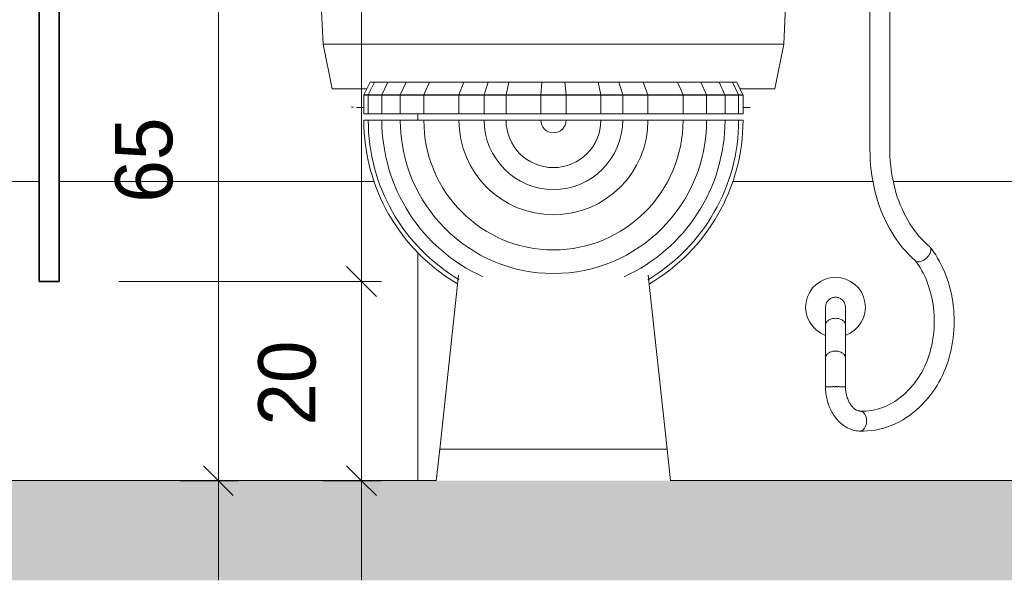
# Model space of a CAD drawing. Header units: metres. Extents: x -7.1 to 31.6, y -21.1 to 8.5.
# Tile 35 of 44: x 18.368 to 19.357, y -0.1 to 0.463. Entities that reach past the tile are written whole.
import ezdxf

# ---------------------------------------------------------------- set-up
doc = ezdxf.new("R2010")
doc.units = ezdxf.units.M
for name, color, linetype, lineweight in [('A-ANNO-DIMS', 211, 'Continuous', 9), ('A-ANNO-DIMS-20', 211, 'Continuous', 9), ('A-DETL-GENF', 92, 'Continuous', 18), ('A-WALL', 113, 'Continuous', 18), ('A-WALL-PATT', 111, 'Continuous', 35), ('P-SANR-FIXT', 6, 'Continuous', 18)]:
    doc.layers.add(name, color=color, linetype=linetype, lineweight=lineweight)
doc.styles.add('Century Gothic_5', font='GOTHIC.TTF', dxfattribs={"height": 0.057484})
doc.dimstyles.new('_Cotas_detalhamento_3_mm_1', dxfattribs={"dimscale": 0.3048, "dimtxt": 0.06, "dimasz": 0.098425, "dimexe": 0.065617, "dimexo": 0.19685, "dimgap": 0.098425, "dimtad": 1, "dimdec": 0, "dimlfac": 100, "dimzin": 0, "dimdsep": 46, "dimtxsty": 'Century Gothic_5', "dimblk1": 'OBLIQUE', "dimblk2": 'OBLIQUE', "dimsah": 1, "dimcen": 0.09, "dimdle": 0.328084, "dimazin": 0, "dimtfac": 1, "dimtdec": 4, "dimtix": 1, "dimtmove": 0, "dimatfit": 3, "dimfxl": 1, "dimtvp": 1, "dimtolj": 1, "dimtzin": 0, "dimarcsym": 2})

# ---------------------------------------------------------------- blocks, each defined once
blk = doc.blocks.new('ADA Shower Head with adjustable bar 2 - ADA Shower Head with adjustable bar 2-V12-Vista E_')
at = {"layer": 'P-SANR-FIXT'}
for p, q in [((-2.92269, 0.5075), (-2.92269, 0.3325)), ((-2.90269, 0.3325), (-2.90269, 0.5075)), ((-2.96727, 0.15611), (-2.96727, 0.12326)), ((-2.94727, 0.12326), (-2.94727, 0.15697)), ((-2.96727, 0.09441), (-2.96706, 0.09441)), ((-2.96665, 0.09441), (-2.96618, 0.09441)), ((-2.96546, 0.09441), (-2.96471, 0.09441)), ((-2.96322, 0.09441), (-2.9623, 0.09441)), ((-2.96211, 0.09441), (-2.96011, 0.09441)), ((-2.95897, 0.09441), (-2.95753, 0.09441)), ((-2.95624, 0.09441), (-2.95493, 0.09441)), ((-2.95374, 0.09441), (-2.95248, 0.09441)), ((-2.95147, 0.09441), (-2.95058, 0.09441)), ((-2.94958, 0.09441), (-2.94889, 0.09441)), ((-2.94808, 0.09441), (-2.94776, 0.09441)), ((-2.94757, 0.09441), (-2.94729, 0.09441))]:
    blk.add_line(p, q, dxfattribs=at)
at = {"layer": 'P-SANR-FIXT', "flags": 128}
for points in [[(-2.92269, 0.3325), (-2.92261, 0.32725), (-2.92237, 0.32201), (-2.92198, 0.31679), (-2.92144, 0.31159), (-2.92074, 0.30642), (-2.91989, 0.30129), (-2.91888, 0.29621), (-2.91773, 0.29117), (-2.91642, 0.28621), (-2.91497, 0.2813), (-2.91336, 0.27648), (-2.91162, 0.27174), (-2.90973, 0.26709), (-2.9077, 0.26253), (-2.90554, 0.25808), (-2.90323, 0.25375), (-2.9008, 0.24953), (-2.89824, 0.24543), (-2.89555, 0.24147), (-2.89273, 0.23764), (-2.8898, 0.23396), (-2.88675, 0.23042), (-2.88359, 0.22705), (-2.88032, 0.22383), (-2.87694, 0.22079), (-2.87652, 0.22042)], [(-2.86247, 0.23474), (-2.86524, 0.23713), (-2.86794, 0.23968), (-2.87058, 0.24238), (-2.87314, 0.24523), (-2.87563, 0.24823), (-2.87803, 0.25137), (-2.88035, 0.25465), (-2.88258, 0.25807), (-2.8847, 0.2616), (-2.88673, 0.26527), (-2.88865, 0.26904), (-2.89046, 0.27293), (-2.89216, 0.27691), (-2.89374, 0.281), (-2.8952, 0.28517), (-2.89653, 0.28943), (-2.89775, 0.29376), (-2.89883, 0.29815), (-2.89978, 0.30261), (-2.9006, 0.30712), (-2.90129, 0.31167), (-2.90184, 0.31626), (-2.90225, 0.32087), (-2.90253, 0.32551), (-2.90267, 0.33016), (-2.90269, 0.3325)], [(-2.86155, 0.08642), (-2.85935, 0.08937), (-2.85725, 0.09242), (-2.85525, 0.09558), (-2.85335, 0.09883), (-2.85156, 0.10217), (-2.84986, 0.10559), (-2.84828, 0.1091), (-2.84681, 0.11268), (-2.84544, 0.11633), (-2.84419, 0.12004), (-2.84305, 0.12381), (-2.84203, 0.12763), (-2.84112, 0.1315), (-2.84032, 0.13541), (-2.83965, 0.13935), (-2.83909, 0.14333), (-2.83866, 0.14733), (-2.83834, 0.15134), (-2.83814, 0.15537), (-2.83806, 0.15941), (-2.8381, 0.16345), (-2.83826, 0.16748), (-2.83854, 0.1715), (-2.83894, 0.17551), (-2.83946, 0.17949), (-2.8401, 0.18345), (-2.84086, 0.18737), (-2.84173, 0.19125), (-2.84272, 0.19509), (-2.84382, 0.19887), (-2.84504, 0.2026), (-2.84637, 0.20627), (-2.84781, 0.20987), (-2.84936, 0.2134), (-2.85101, 0.21685), (-2.85278, 0.22022), (-2.85464, 0.2235), (-2.85661, 0.22668), (-2.85868, 0.22977), (-2.86085, 0.23275), (-2.86205, 0.23431)], [(-2.87692, 0.22085), (-2.8752, 0.21849), (-2.87354, 0.21603), (-2.87195, 0.21347), (-2.87043, 0.21081), (-2.86898, 0.20807), (-2.86762, 0.20524), (-2.86633, 0.20233), (-2.86513, 0.19935), (-2.86402, 0.1963), (-2.863, 0.19318), (-2.86206, 0.19001), (-2.86122, 0.18678), (-2.86048, 0.1835), (-2.85983, 0.18018), (-2.85929, 0.17683), (-2.85884, 0.17345), (-2.85849, 0.17004), (-2.85824, 0.16661), (-2.8581, 0.16317), (-2.85806, 0.15973), (-2.85812, 0.15629), (-2.85828, 0.15285), (-2.85855, 0.14943), (-2.85891, 0.14603), (-2.85938, 0.14265), (-2.85994, 0.1393), (-2.86061, 0.13599), (-2.86137, 0.13272), (-2.86222, 0.1295), (-2.86317, 0.12633), (-2.86421, 0.12323), (-2.86534, 0.12019), (-2.86656, 0.11722), (-2.86786, 0.11433), (-2.86924, 0.11151), (-2.8707, 0.10879), (-2.87223, 0.10615), (-2.87383, 0.10361), (-2.8755, 0.10116), (-2.87724, 0.09882), (-2.87736, 0.09867)], [(-2.96727, 0.1742), (-2.96727, 0.17406), (-2.96727, 0.17385), (-2.96727, 0.17358), (-2.96727, 0.17323), (-2.96727, 0.17281), (-2.96727, 0.17232), (-2.96727, 0.17177), (-2.96727, 0.17114), (-2.96727, 0.17045), (-2.96727, 0.16969), (-2.96727, 0.16887), (-2.96727, 0.16799), (-2.96727, 0.16704), (-2.96727, 0.16604), (-2.96727, 0.16497), (-2.96727, 0.16385), (-2.96727, 0.16267), (-2.96727, 0.16144), (-2.96727, 0.16016), (-2.96727, 0.15883), (-2.96727, 0.15745), (-2.96727, 0.15651)], [(-2.94727, 0.15651), (-2.94727, 0.15792), (-2.94727, 0.15928), (-2.94727, 0.1606), (-2.94727, 0.16186), (-2.94727, 0.16307), (-2.94727, 0.16423), (-2.94727, 0.16533), (-2.94727, 0.16638), (-2.94727, 0.16737), (-2.94727, 0.16829), (-2.94727, 0.16915), (-2.94727, 0.16995), (-2.94727, 0.17069), (-2.94727, 0.17136), (-2.94727, 0.17196), (-2.94727, 0.17249), (-2.94727, 0.17296), (-2.94727, 0.17335), (-2.94727, 0.17368), (-2.94727, 0.17393), (-2.94727, 0.17411), (-2.94727, 0.1742)], [(-2.96727, 0.12326), (-2.96727, 0.12193), (-2.96727, 0.12055), (-2.96727, 0.11913), (-2.96727, 0.11766), (-2.96727, 0.11616), (-2.96727, 0.11462), (-2.96727, 0.11305), (-2.96727, 0.11144), (-2.96727, 0.1098), (-2.96727, 0.10814), (-2.96727, 0.10646), (-2.96727, 0.10475), (-2.96727, 0.10302), (-2.96727, 0.10128), (-2.96727, 0.09953), (-2.96727, 0.09776), (-2.96727, 0.09599), (-2.96727, 0.09421), (-2.96727, 0.0942)], [(-2.94727, 0.0942), (-2.94727, 0.09597), (-2.94727, 0.09775), (-2.94727, 0.09951), (-2.94727, 0.10127), (-2.94727, 0.10301), (-2.94727, 0.10473), (-2.94727, 0.10644), (-2.94727, 0.10813), (-2.94727, 0.10979), (-2.94727, 0.11143), (-2.94727, 0.11303), (-2.94727, 0.11461), (-2.94727, 0.11615), (-2.94727, 0.11765), (-2.94727, 0.11912), (-2.94727, 0.12054), (-2.94727, 0.12192), (-2.94727, 0.12325), (-2.94727, 0.12326)], [(-2.96727, 0.09441), (-2.96725, 0.09273), (-2.96717, 0.09105), (-2.96705, 0.08937), (-2.96687, 0.0877), (-2.96665, 0.08604), (-2.96637, 0.08438), (-2.96605, 0.08274), (-2.96568, 0.08112), (-2.96525, 0.07951), (-2.96478, 0.07792), (-2.96426, 0.07634), (-2.96369, 0.0748), (-2.96307, 0.07327), (-2.9624, 0.07177), (-2.96169, 0.07031), (-2.96092, 0.06887), (-2.96011, 0.06746), (-2.95926, 0.06609), (-2.95835, 0.06476), (-2.9574, 0.06347), (-2.9564, 0.06221), (-2.95536, 0.06101), (-2.95427, 0.05985), (-2.95314, 0.05873), (-2.95197, 0.05767), (-2.95075, 0.05667), (-2.94949, 0.05572), (-2.94819, 0.05483), (-2.94685, 0.054), (-2.94548, 0.05324), (-2.94407, 0.05255), (-2.94263, 0.05192), (-2.94116, 0.05137), (-2.93967, 0.0509), (-2.93815, 0.05051), (-2.93661, 0.05019), (-2.93506, 0.04996), (-2.9335, 0.04981), (-2.93315, 0.04979)], [(-2.93215, 0.06977), (-2.93264, 0.06981), (-2.93314, 0.06989), (-2.93364, 0.06999), (-2.93415, 0.07012), (-2.93466, 0.07029), (-2.93517, 0.07048), (-2.9357, 0.07071), (-2.93622, 0.07097), (-2.93675, 0.07126), (-2.93729, 0.0716), (-2.93783, 0.07197), (-2.93837, 0.07237), (-2.93891, 0.07282), (-2.93944, 0.0733), (-2.93997, 0.07383), (-2.9405, 0.07439), (-2.94102, 0.075), (-2.94153, 0.07564), (-2.94203, 0.07632), (-2.94251, 0.07703), (-2.94298, 0.07778), (-2.94344, 0.07857), (-2.94387, 0.07939), (-2.94428, 0.08024), (-2.94468, 0.08113), (-2.94505, 0.08204), (-2.94539, 0.08297), (-2.94571, 0.08394), (-2.946, 0.08492), (-2.94626, 0.08593), (-2.9465, 0.08695), (-2.9467, 0.08799), (-2.94688, 0.08904), (-2.94702, 0.09011), (-2.94713, 0.09119), (-2.94721, 0.09227), (-2.94726, 0.09335), (-2.94727, 0.09441)], [(-2.87736, 0.09867), (-2.87969, 0.09578), (-2.88209, 0.09302), (-2.88457, 0.09041), (-2.88711, 0.08795), (-2.88971, 0.08563), (-2.89237, 0.08347), (-2.89507, 0.08146), (-2.89782, 0.07961), (-2.90061, 0.07791), (-2.90343, 0.07637), (-2.90629, 0.07499), (-2.90917, 0.07377), (-2.91207, 0.07272), (-2.915, 0.07182), (-2.91793, 0.07108), (-2.92088, 0.0705), (-2.92384, 0.07009), (-2.9268, 0.06983), (-2.92977, 0.06973), (-2.93228, 0.06977)], [(-2.93307, 0.04979), (-2.92903, 0.04974), (-2.92499, 0.0499), (-2.92096, 0.05029), (-2.91695, 0.05089), (-2.91297, 0.0517), (-2.90902, 0.05272), (-2.90511, 0.05396), (-2.90126, 0.0554), (-2.89746, 0.05704), (-2.89373, 0.05887), (-2.89007, 0.0609), (-2.88648, 0.06312), (-2.88298, 0.06552), (-2.87956, 0.06809), (-2.87624, 0.07084), (-2.87301, 0.07376), (-2.86988, 0.07683), (-2.86685, 0.08006), (-2.86393, 0.08344), (-2.86155, 0.08642)]]:
    blk.add_lwpolyline(points, dxfattribs=at)
at = {"layer": 'P-SANR-FIXT'}
for radius, start, end in [(0.03, 90, 250.53635), (0.03, 289.46292, 90), (0.01, 116.59527, 123.40953), (0.01, 56.60142, 63.40069), (0.01, 177.84374, 181.59829), (0.01, 358.39546, 2.16851)]:
    blk.add_arc((-2.95727, 0.1742), radius, start, end, dxfattribs=at)
for centre, major_axis, ratio, start_param, end_param in [((-2.95727, 0.0942), (0.01, 0), 0.023367, 2.746668, 2.879793), ((-2.95727, 0.0942), (0.01, 0), 0.023367, 2.497017, 2.617994), ((-2.95727, 0.0942), (0.01, 0), 0.023367, 2.208958, 2.356194), ((-2.95727, 0.0942), (0.01, 0), 0.023367, 1.992264, 2.094395), ((-2.95727, 0.0942), (0.01, 0), 0.023367, 1.743885, 1.832596), ((-2.95727, 0.0942), (0.01, 0), 0.023367, 1.570796, 1.595066), ((-2.95727, 0.0942), (0.01, 0), 0.023367, 1.404678, 1.570796), ((-2.95727, 0.0942), (0.01, 0), 0.023367, 1.208416, 1.333966), ((-2.95727, 0.0942), (0.01, 0), 0.023367, 0.9448, 1.09714), ((-2.95727, 0.0942), (0.01, 0), 0.023367, 0.684984, 0.833403), ((-2.95727, 0.0942), (0.01, 0), 0.023367, 0.424284, 0.523599), ((-2.93268, 0.05978), (0.00039, 0.00999), 0.668842, 5.786083, 6.135076), ((-2.93268, 0.05978), (0.00039, 0.00999), 0.668842, 3.691615, 4.738812), ((-2.93268, 0.05978), (0.00039, 0.00999), 0.668842, 4.738812, 5.78601), ((-2.93268, 0.05978), (0.00039, 0.00999), 0.668842, 2.993483, 3.342535), ((-2.93268, 0.05978), (0.00039, 0.00999), 0.668842, 3.342549, 3.691576)]:
    blk.add_ellipse(centre, major_axis=major_axis, ratio=ratio, start_param=start_param, end_param=end_param, dxfattribs=at)
for points in [[(-2.8768, 0.2207), (-2.87639, 0.22024), (-2.87528, 0.2196), (-2.87291, 0.2196), (-2.8701, 0.22056), (-2.86723, 0.22236), (-2.86463, 0.22479), (-2.86329, 0.22662), (-2.86276, 0.22754)], [(-2.86276, 0.22754), (-2.86196, 0.22893), (-2.86099, 0.23169), (-2.86153, 0.23373), (-2.86215, 0.23443)], [(-2.96727, 0.15651), (-2.96727, 0.15734), (-2.96679, 0.159), (-2.96461, 0.16121), (-2.96125, 0.1627), (-2.9586, 0.16305), (-2.95727, 0.16305)], [(-2.95727, 0.16305), (-2.95595, 0.16305), (-2.9533, 0.1627), (-2.94994, 0.16121), (-2.94776, 0.159), (-2.94727, 0.15734), (-2.94727, 0.15651)]]:
    blk.add_open_spline(points, degree=3, dxfattribs=at)
for points, knots in [([(-2.96725, 0.17355), (-2.9673, 0.17434), (-2.9672, 0.17631), (-2.96611, 0.1793), (-2.96384, 0.18201), (-2.96076, 0.18379), (-2.95844, 0.1842), (-2.95727, 0.1842)], [0.4795037, 0.4795037, 0.4795037, 0.4795037, 0.5555556, 0.6666667, 0.7777778, 0.8888889, 1, 1, 1, 1]), ([(-2.95727, 0.1842), (-2.95611, 0.1842), (-2.95378, 0.18378), (-2.95072, 0.18202), (-2.94843, 0.17929), (-2.94735, 0.17632), (-2.94724, 0.17434), (-2.9473, 0.17355)], [0, 0, 0, 0, 0.1111111, 0.2222222, 0.3333333, 0.4444444, 0.5206, 0.5206, 0.5206, 0.5206]), ([(-2.96719, 0.12238), (-2.96732, 0.12307), (-2.96727, 0.12457), (-2.96611, 0.12676), (-2.96384, 0.12863), (-2.96076, 0.12985), (-2.95844, 0.13013), (-2.95727, 0.13013)], [0.4591827, 0.4591827, 0.4591827, 0.4591827, 0.5555556, 0.6666667, 0.7777778, 0.8888889, 1, 1, 1, 1]), ([(-2.95727, 0.13013), (-2.95611, 0.13013), (-2.95378, 0.12985), (-2.95072, 0.12863), (-2.94843, 0.12676), (-2.94727, 0.12457), (-2.94723, 0.12304), (-2.94736, 0.12234)], [0, 0, 0, 0, 0.1111111, 0.2222222, 0.3333333, 0.4444444, 0.5428226, 0.5428226, 0.5428226, 0.5428226])]:
    blk.add_open_spline(points, degree=3, knots=knots, dxfattribs=at)
blk = doc.blocks.new('M_Toilet-Domestic-3D - M_Toilet-Domestic-3D-202872-Vista E_')
at = {"layer": 'P-SANR-FIXT'}
for p, q in [((-5.52197, 0.65405), (-5.51216, 0.43815)), ((-5.04918, 0.43815), (-5.03937, 0.65405)), ((-5.51216, 0.43815), (-5.50301, 0.39348)), ((-5.51216, 0.43815), (-5.43942, 0.43815)), ((-5.43942, 0.43815), (-5.12192, 0.43815)), ((-5.12192, 0.43815), (-5.04918, 0.43815)), ((-5.05833, 0.39348), (-5.04918, 0.43815)), ((-5.4711, 0.38735), (-5.4648, 0.40005)), ((-5.46668, 0.38735), (-5.46047, 0.40005)), ((-5.4648, 0.40005), (-5.46047, 0.40005)), ((-5.46047, 0.40005), (-5.44702, 0.40005)), ((-5.45302, 0.38735), (-5.44702, 0.40005)), ((-5.44702, 0.40005), (-5.42872, 0.40005)), ((-5.43453, 0.38735), (-5.42872, 0.40005)), ((-5.42872, 0.40005), (-5.40537, 0.40005)), ((-5.41084, 0.38735), (-5.40537, 0.40005)), ((-5.40537, 0.40005), (-5.37077, 0.40005)), ((-5.37561, 0.38735), (-5.37077, 0.40005)), ((-5.37077, 0.40005), (-5.34636, 0.40005)), ((-5.35022, 0.38735), (-5.34636, 0.40005)), ((-5.34636, 0.40005), (-5.32557, 0.40005)), ((-5.32824, 0.38735), (-5.32557, 0.40005)), ((-5.32557, 0.40005), (-5.29225, 0.40005)), ((-5.29336, 0.38735), (-5.29225, 0.40005)), ((-5.29225, 0.40005), (-5.26909, 0.40005)), ((-5.26798, 0.38735), (-5.26909, 0.40005)), ((-5.26909, 0.40005), (-5.23577, 0.40005)), ((-5.2331, 0.38735), (-5.23577, 0.40005)), ((-5.23577, 0.40005), (-5.21498, 0.40005)), ((-5.21112, 0.38735), (-5.21498, 0.40005)), ((-5.21498, 0.40005), (-5.19057, 0.40005)), ((-5.18573, 0.38735), (-5.19057, 0.40005)), ((-5.19057, 0.40005), (-5.15597, 0.40005)), ((-5.1505, 0.38735), (-5.15597, 0.40005)), ((-5.15597, 0.40005), (-5.13262, 0.40005)), ((-5.12681, 0.38735), (-5.13262, 0.40005)), ((-5.13262, 0.40005), (-5.11432, 0.40005)), ((-5.10832, 0.38735), (-5.11432, 0.40005)), ((-5.11432, 0.40005), (-5.10087, 0.40005)), ((-5.09466, 0.38735), (-5.10087, 0.40005)), ((-5.10087, 0.40005), (-5.09654, 0.40005)), ((-5.09024, 0.38735), (-5.09654, 0.40005)), ((-5.50301, 0.39348), (-5.4682, 0.39348)), ((-5.47117, 0.38735), (-5.46674, 0.38735)), ((-5.47117, 0.3683), (-5.47117, 0.38735)), ((-5.46674, 0.38722), (-5.47117, 0.38722)), ((-5.45308, 0.38722), (-5.46674, 0.38722)), ((-5.46674, 0.3683), (-5.46674, 0.38722)), ((-5.46668, 0.38735), (-5.45308, 0.38735)), ((-5.45308, 0.38735), (-5.43459, 0.38735)), ((-5.43459, 0.38722), (-5.45308, 0.38722)), ((-5.45308, 0.3683), (-5.45308, 0.38722)), ((-5.43459, 0.38735), (-5.4109, 0.38735)), ((-5.4109, 0.38722), (-5.43459, 0.38722)), ((-5.43459, 0.3683), (-5.43459, 0.38722)), ((-5.37566, 0.38722), (-5.4109, 0.38722)), ((-5.4109, 0.3683), (-5.4109, 0.38722)), ((-5.41084, 0.38735), (-5.37566, 0.38735)), ((-5.37566, 0.38735), (-5.35026, 0.38735)), ((-5.35026, 0.38722), (-5.37566, 0.38722)), ((-5.37566, 0.3683), (-5.37566, 0.38722)), ((-5.32826, 0.38722), (-5.35026, 0.38722)), ((-5.35026, 0.3683), (-5.35026, 0.38722)), ((-5.35022, 0.38735), (-5.32826, 0.38735)), ((-5.32826, 0.38735), (-5.29337, 0.38735)), ((-5.29337, 0.38722), (-5.32826, 0.38722)), ((-5.32826, 0.3683), (-5.32826, 0.38722)), ((-5.26797, 0.38722), (-5.29337, 0.38722)), ((-5.29337, 0.3683), (-5.29337, 0.38722)), ((-5.29336, 0.38735), (-5.26798, 0.38735)), ((-5.26797, 0.38735), (-5.23308, 0.38735)), ((-5.23308, 0.38722), (-5.26797, 0.38722)), ((-5.26797, 0.3683), (-5.26797, 0.38722)), ((-5.23308, 0.38735), (-5.21112, 0.38735)), ((-5.21108, 0.38722), (-5.23308, 0.38722)), ((-5.23308, 0.3683), (-5.23308, 0.38722)), ((-5.21108, 0.38735), (-5.18568, 0.38735)), ((-5.18568, 0.38722), (-5.21108, 0.38722)), ((-5.21108, 0.3683), (-5.21108, 0.38722)), ((-5.18568, 0.38735), (-5.1505, 0.38735)), ((-5.15044, 0.38722), (-5.18568, 0.38722)), ((-5.18568, 0.3683), (-5.18568, 0.38722)), ((-5.15044, 0.38735), (-5.12675, 0.38735)), ((-5.12675, 0.38722), (-5.15044, 0.38722)), ((-5.15044, 0.3683), (-5.15044, 0.38722)), ((-5.12675, 0.38735), (-5.10826, 0.38735)), ((-5.10826, 0.38722), (-5.12675, 0.38722)), ((-5.12675, 0.3683), (-5.12675, 0.38722)), ((-5.10826, 0.38735), (-5.09466, 0.38735)), ((-5.0946, 0.38722), (-5.10826, 0.38722)), ((-5.10826, 0.3683), (-5.10826, 0.38722)), ((-5.0946, 0.38735), (-5.09017, 0.38735)), ((-5.09017, 0.38722), (-5.0946, 0.38722)), ((-5.0946, 0.3683), (-5.0946, 0.38722)), ((-5.09314, 0.39348), (-5.05833, 0.39348)), ((-5.09017, 0.3683), (-5.09017, 0.38735)), ((-5.46674, 0.3683), (-5.47117, 0.3683)), ((-5.45308, 0.3683), (-5.46674, 0.3683)), ((-5.43459, 0.3683), (-5.45308, 0.3683)), ((-5.4109, 0.3683), (-5.43459, 0.3683)), ((-5.37566, 0.3683), (-5.4109, 0.3683)), ((-5.35026, 0.3683), (-5.37566, 0.3683)), ((-5.32826, 0.3683), (-5.35026, 0.3683)), ((-5.29337, 0.3683), (-5.32826, 0.3683)), ((-5.26797, 0.3683), (-5.29337, 0.3683)), ((-5.23308, 0.3683), (-5.26797, 0.3683)), ((-5.21108, 0.3683), (-5.23308, 0.3683)), ((-5.18568, 0.3683), (-5.21108, 0.3683)), ((-5.15044, 0.3683), (-5.18568, 0.3683)), ((-5.12675, 0.3683), (-5.15044, 0.3683)), ((-5.10826, 0.3683), (-5.12675, 0.3683)), ((-5.0946, 0.3683), (-5.10826, 0.3683)), ((-5.09017, 0.3683), (-5.0946, 0.3683)), ((-5.47117, 0.36195), (-5.46674, 0.36195)), ((-5.46674, 0.36195), (-5.45308, 0.36195)), ((-5.45308, 0.36195), (-5.43459, 0.36195)), ((-5.43459, 0.36195), (-5.4109, 0.36195)), ((-5.4109, 0.36195), (-5.37566, 0.36195)), ((-5.37566, 0.36195), (-5.35026, 0.36195)), ((-5.35026, 0.36195), (-5.32826, 0.36195)), ((-5.32826, 0.36195), (-5.29337, 0.36195)), ((-5.29337, 0.36195), (-5.28067, 0.36195)), ((-5.28067, 0.36195), (-5.26797, 0.36195)), ((-5.26797, 0.36195), (-5.23308, 0.36195)), ((-5.23308, 0.36195), (-5.21108, 0.36195)), ((-5.21108, 0.36195), (-5.18568, 0.36195)), ((-5.18568, 0.36195), (-5.15044, 0.36195)), ((-5.15044, 0.36195), (-5.12675, 0.36195)), ((-5.12675, 0.36195), (-5.10826, 0.36195)), ((-5.10826, 0.36195), (-5.0946, 0.36195)), ((-5.0946, 0.36195), (-5.09017, 0.36195)), ((-5.37592, 0.20637), (-5.39497, 0.03175)), ((-5.16637, 0.03175), (-5.18542, 0.20637)), ((-5.39497, 0.03175), (-5.39843, 0)), ((-5.39356, 0.03175), (-5.39497, 0.03175)), ((-5.39497, 0.03175), (-5.39356, 0.03175)), ((-5.38938, 0.03175), (-5.39356, 0.03175)), ((-5.39356, 0.03175), (-5.38938, 0.03175)), ((-5.38251, 0.03175), (-5.38938, 0.03175)), ((-5.38938, 0.03175), (-5.38251, 0.03175)), ((-5.37314, 0.03175), (-5.38251, 0.03175)), ((-5.38251, 0.03175), (-5.37314, 0.03175)), ((-5.36149, 0.03175), (-5.37314, 0.03175)), ((-5.37314, 0.03175), (-5.36149, 0.03175)), ((-5.34785, 0.03175), (-5.36149, 0.03175)), ((-5.36149, 0.03175), (-5.34785, 0.03175)), ((-5.33256, 0.03175), (-5.34785, 0.03175)), ((-5.34785, 0.03175), (-5.33256, 0.03175)), ((-5.31599, 0.03175), (-5.33256, 0.03175)), ((-5.33256, 0.03175), (-5.31599, 0.03175)), ((-5.29855, 0.03175), (-5.31599, 0.03175)), ((-5.31599, 0.03175), (-5.29855, 0.03175)), ((-5.28067, 0.03175), (-5.29855, 0.03175)), ((-5.29855, 0.03175), (-5.28067, 0.03175)), ((-5.26279, 0.03175), (-5.28067, 0.03175)), ((-5.28067, 0.03175), (-5.1882, 0.03175)), ((-5.24535, 0.03175), (-5.26279, 0.03175)), ((-5.22878, 0.03175), (-5.24535, 0.03175)), ((-5.21349, 0.03175), (-5.22878, 0.03175)), ((-5.19985, 0.03175), (-5.21349, 0.03175)), ((-5.1882, 0.03175), (-5.19985, 0.03175)), ((-5.17883, 0.03175), (-5.1882, 0.03175)), ((-5.1882, 0.03175), (-5.17883, 0.03175)), ((-5.17196, 0.03175), (-5.17883, 0.03175)), ((-5.17883, 0.03175), (-5.17196, 0.03175)), ((-5.16778, 0.03175), (-5.17196, 0.03175)), ((-5.17196, 0.03175), (-5.16778, 0.03175)), ((-5.16637, 0.03175), (-5.16778, 0.03175)), ((-5.16778, 0.03175), (-5.16637, 0.03175)), ((-5.16291, 0), (-5.16637, 0.03175))]:
    blk.add_line(p, q, dxfattribs=at)
at = {"layer": 'P-SANR-FIXT', "flags": 128}
for points in [[(-5.47848, 0.37465), (-5.47845, 0.37465), (-5.47835, 0.37465), (-5.4782, 0.37465), (-5.47798, 0.37465), (-5.4777, 0.37465), (-5.47736, 0.37465), (-5.47696, 0.37465), (-5.47649, 0.37465), (-5.47597, 0.37465), (-5.47539, 0.37465), (-5.47476, 0.37465), (-5.47406, 0.37465), (-5.47331, 0.37465), (-5.47251, 0.37465), (-5.47166, 0.37465), (-5.47117, 0.37465)], [(-5.09017, 0.37465), (-5.08992, 0.37465), (-5.08905, 0.37465), (-5.08824, 0.37465), (-5.08747, 0.37465), (-5.08676, 0.37465), (-5.08611, 0.37465), (-5.08552, 0.37465), (-5.08498, 0.37465), (-5.0845, 0.37465), (-5.08408, 0.37465), (-5.08373, 0.37465), (-5.08343, 0.37465), (-5.0832, 0.37465), (-5.08302, 0.37465), (-5.08291, 0.37465), (-5.08287, 0.37465), (-5.08286, 0.37465)]]:
    blk.add_lwpolyline(points, dxfattribs=at)
at = {"layer": 'P-SANR-FIXT'}
for radius, start, end in [(0.1905, 180, 239.619), (0.18607, 180, 239.3728), (0.17241, 180, 245.67735), (0.15392, 180, 0), (0.13023, 180, 0), (0.09499, 180, 0), (0.06959, 180, 0), (0.04759, 180, 0), (0.0127, 180, 0), (0.17241, 294.32265, 0), (0.18607, 300.6272, 0), (0.1905, 300.381, 0)]:
    blk.add_arc((-5.28067, 0.36195), radius, start, end, dxfattribs=at)
blk.add_open_spline([(-5.48397, 0.37525), (-5.48315, 0.37507), (-5.48231, 0.37497), (-5.48147, 0.3749)], degree=3, dxfattribs=at)
blk = doc.blocks.new('DIMBLOCK53-Vista E_')
at = {"layer": 'A-ANNO-DIMS-20'}
for p, q in [((18.71153, 1.9), (18.71153, 0.2)), ((18.67274, 1.8), (18.73153, 1.8)), ((18.71153, 1.8), (18.67274, 1.8)), ((18.46785, 0.2), (18.73153, 0.2)), ((18.71153, 0.2), (18.46785, 0.2))]:
    blk.add_line(p, q, dxfattribs=at)
at = {"layer": 'A-ANNO-DIMS-20', "lineweight": 18}
for p, q in [((18.71153, 1.8), (18.69653, 1.815)), ((18.71153, 1.8), (18.72653, 1.785)), ((18.71153, 0.2), (18.69653, 0.215)), ((18.71153, 0.2), (18.72653, 0.185))]:
    blk.add_line(p, q, dxfattribs=at)
at = {"layer": 'A-ANNO-DIMS-20', "color": 0, "insert": (18.60785, 0.93286), "char_height": 0.057484, "width": 0.1611429, "attachment_point": 1, "rotation": 90, "line_spacing_factor": 0.984117, "style": 'Century Gothic_5'}
blk.add_mtext('160', dxfattribs=at)
blk = doc.blocks.new('_Oblique')
at = {"color": 0, "linetype": 'ByBlock', "lineweight": -2}
blk.add_line((-0.5, -0.5), (0.5, 0.5), dxfattribs=at)
blk = doc.blocks.new('DIMBLOCK54-Vista E_')
at = {"layer": 'A-ANNO-DIMS-20', "lineweight": 18}
for p, q in [((18.71153, 0.2), (18.69653, 0.215)), ((18.71153, 0.2), (18.72653, 0.185)), ((18.71153, 0), (18.69653, 0.015)), ((18.71153, 0), (18.72653, -0.015))]:
    blk.add_line(p, q, dxfattribs=at)
at = {"layer": 'A-ANNO-DIMS-20'}
for p, q in [((18.46785, 0.2), (18.73153, 0.2)), ((18.71153, 0.2), (18.46785, 0.2)), ((18.71153, 0.2), (18.71153, -0.1)), ((18.67274, 0), (18.73153, 0)), ((18.71153, 0), (18.67274, 0))]:
    blk.add_line(p, q, dxfattribs=at)
at = {"layer": 'A-ANNO-DIMS-20', "color": 0, "insert": (18.60785, 0.05524), "char_height": 0.057484, "width": 0.1074286, "attachment_point": 1, "rotation": 90, "line_spacing_factor": 0.984117, "style": 'Century Gothic_5'}
blk.add_mtext('20', dxfattribs=at)
blk = doc.blocks.new('DIMBLOCK56-Vista E_')
at = {"layer": 'A-ANNO-DIMS-20'}
for p, q in [((18.56774, 0.74778), (18.56774, -0.1)), ((18.57285, 0.64778), (18.54774, 0.64778)), ((18.56774, 0.64778), (18.57285, 0.64778)), ((18.52895, 0), (18.58774, 0)), ((18.56774, 0), (18.52895, 0))]:
    blk.add_line(p, q, dxfattribs=at)
at = {"layer": 'A-ANNO-DIMS-20', "lineweight": 18}
for p, q in [((18.56774, 0.64778), (18.55274, 0.66278)), ((18.56774, 0.64778), (18.58274, 0.63278)), ((18.56774, 0), (18.55274, 0.015)), ((18.56774, 0), (18.58274, -0.015))]:
    blk.add_line(p, q, dxfattribs=at)
at = {"layer": 'A-ANNO-DIMS-20', "color": 0, "insert": (18.46406, 0.27913), "char_height": 0.057484, "width": 0.1074286, "attachment_point": 1, "rotation": 90, "line_spacing_factor": 0.984117, "style": 'Century Gothic_5'}
blk.add_mtext('65', dxfattribs=at)

msp = doc.modelspace()

# ---------------------------------------------------------------- hatches: boundary and pattern name
at = {"layer": 'A-DETL-GENF'}
h = msp.add_hatch(color=7, dxfattribs=at)
h.paths.add_polyline_path([(17.04712, -0.1), (21.56792, -0.1), (21.56785, 0), (16.21785, 0), (16.21785, -0.1), (16.87968, -0.1)], flags=0)
h.paths.add_polyline_path([(16.36785, 3.85), (21.56792, 3.85), (21.56792, 4), (16.21785, 4), (16.21785, 3.85)], flags=0)
at = {"layer": 'A-WALL-PATT', "lineweight": 18}
h = msp.add_hatch(dxfattribs=at)
h.set_pattern_fill('FP_15', color=256, style=0, pattern_type=2)
h.set_pattern_definition([(0, (20.568, -0.9), (0, 0.3), []), (90, (20.568, -0.9), (-0.6, 4e-17), [])])
h.paths.add_polyline_path([(16.45261, 0), (16.74669, 0), (16.76828, 0.19789), (16.75574, 0.20556), (16.73737, 0.22012), (16.72186, 0.23563), (16.70767, 0.25373), (16.69577, 0.27342), (16.68584, 0.29597), (16.67929, 0.31742), (16.67531, 0.33952), (16.67395, 0.36195), (17.05495, 0.36195), (17.05356, 0.33899), (17.04917, 0.31556), (17.04257, 0.2944), (17.03313, 0.27342), (17.02123, 0.25373), (17.00704, 0.23563), (16.99078, 0.21936), (16.97267, 0.20517), (16.96063, 0.19789), (16.98221, 0), (17.76669, 0), (17.78828, 0.19789), (17.77574, 0.20556), (17.75737, 0.22012), (17.74186, 0.23563), (17.72767, 0.25373), (17.71577, 0.27342), (17.70584, 0.29597), (17.69929, 0.31742), (17.69531, 0.33952), (17.69395, 0.36195), (18.07495, 0.36195), (18.07356, 0.33899), (18.06917, 0.31556), (18.06257, 0.2944), (18.05313, 0.27342), (18.04123, 0.25373), (18.02704, 0.23563), (18.01078, 0.21936), (17.99267, 0.20517), (17.98063, 0.19789), (18.00221, 0), (18.78669, 0), (18.80828, 0.19789), (18.79623, 0.20517), (18.77737, 0.22012), (18.76186, 0.23563), (18.74767, 0.25373), (18.73577, 0.27342), (18.72584, 0.29597), (18.71929, 0.31742), (18.71531, 0.33952), (18.71395, 0.36195), (19.09495, 0.36195), (19.09356, 0.33899), (19.08937, 0.31622), (19.08257, 0.2944), (19.07313, 0.27342), (19.06123, 0.25373), (19.04704, 0.23563), (19.03078, 0.21936), (19.01267, 0.20517), (19.00063, 0.19789), (19.02221, 0), (19.40785, 0), (19.40785, 1.8), (18.40785, 1.8), (18.40785, 0.966), (18.41138, 0.96246), (18.45285, 0.95884), (18.45535, 0.96572), (18.46556, 0.96572), (18.46858, 0.95746), (18.51579, 0.95333), (18.52237, 0.94936), (18.52485, 0.94254), (18.52485, 0.67346), (18.52228, 0.66642), (18.51579, 0.66267), (18.51285, 0.66241), (18.51285, 0.64778), (18.49548, 0.64778), (18.49548, 0.57416), (18.43276, 0.57416), (18.43276, 0.64778), (18.41549, 0.64778), (18.41549, 0.65389), (18.41138, 0.65354), (18.40785, 0.65), (18.40785, 0.2), (18.38785, 0.2), (18.38785, 1.8), (17.38785, 1.8), (17.38785, 0.966), (17.39138, 0.96246), (17.43285, 0.95884), (17.43535, 0.96572), (17.44556, 0.96572), (17.44858, 0.95746), (17.49579, 0.95333), (17.50237, 0.94936), (17.50485, 0.94254), (17.50485, 0.67346), (17.50228, 0.66642), (17.49579, 0.66267), (17.49285, 0.66241), (17.49285, 0.64778), (17.47548, 0.64778), (17.47548, 0.57416), (17.41276, 0.57416), (17.41276, 0.64778), (17.39549, 0.64778), (17.39549, 0.65389), (17.39138, 0.65354), (17.38785, 0.65), (17.38785, 0.2), (17.36785, 0.2), (17.36785, 1.8), (16.36785, 1.8), (16.36785, 0.966), (16.37138, 0.96246), (16.41285, 0.95884), (16.41535, 0.96572), (16.42556, 0.96572), (16.42858, 0.95746), (16.47579, 0.95333), (16.48237, 0.94936), (16.48485, 0.94254), (16.48485, 0.67346), (16.48228, 0.66642), (16.47579, 0.66267), (16.47285, 0.66241), (16.47285, 0.64778), (16.45548, 0.64778), (16.45548, 0.57416), (16.39276, 0.57416), (16.39276, 0.64778), (16.37549, 0.64778), (16.37549, 0.65389), (16.37138, 0.65354), (16.36785, 0.65), (16.36785, 0), (16.44572, 0)], flags=0)
h.paths.add_polyline_path([(20.22842, 0), (20.42785, 0), (20.42785, 1.8), (19.42785, 1.8), (19.42785, 0), (19.55867, 0)], flags=0)
h.paths.add_polyline_path([(20.44785, 0), (21.41785, 0), (21.41785, 1.8), (20.44785, 1.8), (20.44785, 0.07778)], flags=0)
h.paths.add_polyline_path([(17.17107, 0.04993), (17.16347, 0.0519), (17.15684, 0.05502), (17.15121, 0.05968), (17.14661, 0.0651), (17.14115, 0.0764), (17.13888, 0.08429), (17.13785, 0.09442), (17.13785, 0.14604), (17.13021, 0.14993), (17.12358, 0.15656), (17.11931, 0.16493), (17.11785, 0.1742), (17.11931, 0.18347), (17.12358, 0.19183), (17.13084, 0.19878), (17.13858, 0.20273), (17.14785, 0.2042), (17.15712, 0.20273), (17.16548, 0.19847), (17.17212, 0.19183), (17.17638, 0.18347), (17.17785, 0.1742), (17.17638, 0.16493), (17.17161, 0.15605), (17.16548, 0.14993), (17.1578, 0.14601), (17.15768, 0.10347), (17.15803, 0.09199), (17.15865, 0.08569), (17.15898, 0.08386), (17.16182, 0.07835), (17.16368, 0.07552), (17.1682, 0.07108), (17.1732, 0.06982), (17.19066, 0.07184), (17.20613, 0.07861), (17.21883, 0.08875), (17.22867, 0.1), (17.23568, 0.11066), (17.24039, 0.12191), (17.2442, 0.13432), (17.24695, 0.15318), (17.2469, 0.16653), (17.24523, 0.18131), (17.23958, 0.20043), (17.23439, 0.21137), (17.22832, 0.2207), (17.21356, 0.23624), (17.20417, 0.25061), (17.19767, 0.26287), (17.1913, 0.27794), (17.18694, 0.29339), (17.18376, 0.3118), (17.18245, 0.33503), (17.18245, 0.5075), (17.17961, 0.5075), (17.17977, 0.55116), (17.17961, 0.55713), (17.17961, 0.62247), (17.17198, 0.62307), (17.16366, 0.62428), (17.15728, 0.62585), (17.15326, 0.62769), (17.15189, 0.62966), (17.15171, 0.64094), (17.15255, 0.64532), (17.15309, 0.64655), (17.15883, 0.6538), (17.17101, 0.66858), (17.175, 0.67061), (17.17889, 0.67165), (17.18818, 0.67246), (17.19407, 0.67253), (17.20201, 0.67202), (17.20831, 0.67089), (17.20984, 0.67031), (17.21317, 0.66858), (17.21531, 0.66613), (17.23055, 0.64706), (17.23173, 0.6452), (17.23244, 0.64094), (17.23226, 0.62966), (17.23089, 0.62769), (17.22688, 0.62585), (17.22049, 0.62428), (17.21217, 0.62307), (17.20461, 0.62231), (17.20442, 0.55029), (17.20431, 0.54045), (17.20461, 0.5075), (17.20242, 0.5075), (17.20242, 0.3325), (17.20333, 0.31421), (17.2062, 0.29855), (17.21066, 0.28281), (17.21483, 0.2725), (17.21959, 0.2626), (17.22033, 0.26126), (17.23015, 0.24725), (17.24352, 0.23361), (17.25093, 0.22264), (17.25751, 0.20928), (17.26201, 0.19648), (17.26523, 0.18131), (17.26659, 0.15383), (17.26659, 0.15253), (17.26489, 0.13777), (17.26162, 0.12282), (17.25828, 0.11279), (17.25144, 0.09879), (17.24346, 0.08629), (17.2307, 0.07251), (17.21883, 0.0636), (17.21456, 0.06106), (17.19687, 0.05311), (17.18727, 0.05108), (17.1727, 0.04993), (17.17016, 0.04993)], flags=0)
h.paths.add_polyline_path([(19.21107, 0.04993), (19.20347, 0.0519), (19.19684, 0.05502), (19.19121, 0.05968), (19.18661, 0.0651), (19.18115, 0.0764), (19.17888, 0.08429), (19.17785, 0.09442), (19.17785, 0.14604), (19.17021, 0.14993), (19.16358, 0.15656), (19.15931, 0.16493), (19.15785, 0.1742), (19.15931, 0.18347), (19.16358, 0.19183), (19.17021, 0.19847), (19.17858, 0.20273), (19.18785, 0.2042), (19.19712, 0.20273), (19.20548, 0.19847), (19.21212, 0.19183), (19.21638, 0.18347), (19.21785, 0.1742), (19.21638, 0.16493), (19.21161, 0.15605), (19.20548, 0.14993), (19.1978, 0.14601), (19.19768, 0.10347), (19.19803, 0.09199), (19.19865, 0.08569), (19.19898, 0.08386), (19.20182, 0.07835), (19.20368, 0.07552), (19.2082, 0.07108), (19.2132, 0.06982), (19.23066, 0.07184), (19.24613, 0.07861), (19.25883, 0.08875), (19.26867, 0.1), (19.27568, 0.11066), (19.28039, 0.12191), (19.2842, 0.13432), (19.28695, 0.15318), (19.2869, 0.16653), (19.28523, 0.18131), (19.27958, 0.20043), (19.27439, 0.21137), (19.26832, 0.2207), (19.25356, 0.23624), (19.24417, 0.25061), (19.23767, 0.26287), (19.2313, 0.27794), (19.22694, 0.29339), (19.22376, 0.3118), (19.22245, 0.33503), (19.22245, 0.5075), (19.21961, 0.5075), (19.2199, 0.54679), (19.21961, 0.55713), (19.21961, 0.62247), (19.21198, 0.62307), (19.20366, 0.62428), (19.19728, 0.62585), (19.19326, 0.62769), (19.19189, 0.62966), (19.19171, 0.64094), (19.19255, 0.64532), (19.19309, 0.64655), (19.19883, 0.6538), (19.21101, 0.66858), (19.215, 0.67061), (19.21889, 0.67165), (19.22818, 0.67246), (19.23407, 0.67253), (19.24201, 0.67202), (19.24831, 0.67089), (19.24984, 0.67031), (19.25317, 0.66858), (19.25531, 0.66613), (19.27055, 0.64706), (19.27173, 0.6452), (19.27244, 0.64094), (19.27226, 0.62966), (19.27089, 0.62769), (19.26566, 0.62555), (19.26049, 0.62428), (19.25217, 0.62307), (19.24461, 0.62231), (19.24442, 0.55029), (19.24431, 0.54045), (19.24461, 0.5075), (19.24242, 0.5075), (19.24242, 0.3325), (19.24333, 0.31421), (19.2462, 0.29855), (19.25066, 0.28281), (19.25501, 0.27209), (19.25959, 0.2626), (19.26092, 0.26043), (19.27015, 0.24725), (19.28352, 0.23361), (19.29093, 0.22264), (19.29751, 0.20928), (19.30201, 0.19648), (19.30523, 0.18131), (19.30659, 0.15383), (19.30659, 0.15253), (19.30489, 0.13777), (19.30162, 0.12282), (19.29828, 0.11279), (19.29144, 0.09879), (19.28346, 0.08629), (19.2707, 0.07251), (19.25883, 0.0636), (19.25543, 0.06146), (19.23687, 0.05311), (19.22727, 0.05108), (19.21339, 0.04993)], flags=0)
h.paths.add_polyline_path([(18.19107, 0.04993), (18.18347, 0.0519), (18.17653, 0.05526), (18.17121, 0.05968), (18.16661, 0.0651), (18.16115, 0.0764), (18.15888, 0.08429), (18.15785, 0.09442), (18.15785, 0.14604), (18.15021, 0.14993), (18.14358, 0.15656), (18.13931, 0.16493), (18.13785, 0.1742), (18.13931, 0.18347), (18.14358, 0.19183), (18.15021, 0.19847), (18.15858, 0.20273), (18.16785, 0.2042), (18.17732, 0.20262), (18.18548, 0.19847), (18.19212, 0.19183), (18.19638, 0.18347), (18.19785, 0.1742), (18.19638, 0.16493), (18.19161, 0.15605), (18.18548, 0.14993), (18.1778, 0.14601), (18.17769, 0.10252), (18.17803, 0.09199), (18.17865, 0.08569), (18.1792, 0.08341), (18.18182, 0.07835), (18.18368, 0.07552), (18.1882, 0.07108), (18.1932, 0.06982), (18.21066, 0.07184), (18.22613, 0.07861), (18.23883, 0.08875), (18.24867, 0.1), (18.25568, 0.11066), (18.2608, 0.12326), (18.2642, 0.13432), (18.26695, 0.15318), (18.2669, 0.16653), (18.26523, 0.18131), (18.25958, 0.20043), (18.25439, 0.21137), (18.24832, 0.2207), (18.23356, 0.23624), (18.22417, 0.25061), (18.21767, 0.26287), (18.2113, 0.27794), (18.20694, 0.29339), (18.20376, 0.3118), (18.20245, 0.33503), (18.20245, 0.5075), (18.19961, 0.5075), (18.19977, 0.55116), (18.19961, 0.55713), (18.19961, 0.62247), (18.19198, 0.62307), (18.18366, 0.62428), (18.17728, 0.62585), (18.17326, 0.62769), (18.17189, 0.62966), (18.17171, 0.64094), (18.17255, 0.64532), (18.17309, 0.64655), (18.17883, 0.6538), (18.19101, 0.66858), (18.195, 0.67061), (18.19889, 0.67165), (18.20818, 0.67246), (18.21407, 0.67253), (18.22201, 0.67202), (18.22831, 0.67089), (18.22984, 0.67031), (18.23317, 0.66858), (18.23531, 0.66613), (18.25055, 0.64706), (18.25173, 0.6452), (18.25244, 0.64094), (18.25226, 0.62966), (18.25089, 0.62769), (18.24688, 0.62585), (18.24049, 0.62428), (18.23217, 0.62307), (18.22461, 0.62231), (18.22442, 0.55029), (18.22431, 0.54045), (18.22461, 0.5075), (18.22242, 0.5075), (18.22242, 0.3325), (18.22333, 0.31421), (18.2262, 0.29855), (18.23066, 0.28281), (18.23501, 0.27209), (18.23959, 0.2626), (18.24092, 0.26043), (18.25015, 0.24725), (18.26352, 0.23361), (18.27093, 0.22264), (18.27751, 0.20928), (18.28201, 0.19648), (18.28523, 0.18131), (18.28659, 0.15383), (18.28659, 0.15253), (18.28489, 0.13777), (18.28162, 0.12282), (18.27828, 0.11279), (18.27144, 0.09879), (18.26346, 0.08629), (18.2507, 0.07251), (18.23883, 0.0636), (18.23543, 0.06146), (18.21687, 0.05311), (18.20727, 0.05108), (18.19339, 0.04993)], flags=0)
h.paths.add_polyline_path([(16.49261, 0.09501), (16.47191, 0.09773), (16.45261, 0.10573), (16.43604, 0.11844), (16.42333, 0.13501), (16.41534, 0.1543), (16.41261, 0.17501), (16.49261, 0.17501), (16.49261, 0.09773)], flags=0)
h.paths.add_polyline_path([(16.62258, 0.14001), (16.62258, 0.20886), (16.67169, 0.17447), (16.64544, 0.15605)], flags=0)
h.paths.add_polyline_path([(16.57261, 0.17501), (16.49261, 0.17501), (16.49261, 0.25501), (16.51332, 0.25228), (16.53261, 0.24429), (16.54918, 0.23158), (16.56189, 0.21501), (16.56989, 0.19571)], flags=0)
h.paths.add_polyline_path([(16.49261, 0.32501), (16.45761, 0.32501), (16.49261, 0.37499), (16.52761, 0.32501), (16.51332, 0.32501)], flags=0)
h.paths.add_polyline_path([(18.97404, 0.3683), (18.71395, 0.3683), (18.71395, 0.37465), (18.70664, 0.37465), (18.69591, 0.37703), (18.69093, 0.38085), (18.68695, 0.38418), (18.68211, 0.39348), (18.67296, 0.43815), (18.66315, 0.65405), (18.65738, 0.65405), (18.65482, 0.65459), (18.6527, 0.65611), (18.65137, 0.65836), (18.65105, 0.66095), (18.65388, 0.69326), (18.65614, 0.69933), (18.66082, 0.70341), (18.66719, 0.70485), (19.14237, 0.70485), (19.14667, 0.70376), (19.1484, 0.70333), (19.15312, 0.69873), (19.15502, 0.69326), (19.15785, 0.66095), (19.1574, 0.65813), (19.1562, 0.65611), (19.15375, 0.65452), (19.15043, 0.65405), (19.14575, 0.65405), (19.13594, 0.43815), (19.12679, 0.39348), (19.12172, 0.38372), (19.11299, 0.37703), (19.10456, 0.37497), (19.10093, 0.37465), (19.09495, 0.37465), (19.09495, 0.3683), (18.99714, 0.3683)], flags=0)
h.paths.add_polyline_path([(16.71008, 0.3683), (16.67395, 0.3683), (16.67395, 0.37465), (16.66664, 0.37465), (16.65591, 0.37703), (16.65093, 0.38085), (16.64695, 0.38418), (16.64211, 0.39348), (16.63296, 0.43815), (16.62315, 0.65405), (16.61738, 0.65405), (16.61482, 0.65459), (16.6127, 0.65611), (16.61137, 0.65836), (16.61105, 0.66095), (16.61388, 0.69326), (16.61614, 0.69933), (16.62082, 0.70341), (16.62719, 0.70485), (17.10237, 0.70485), (17.10667, 0.70376), (17.1084, 0.70333), (17.11312, 0.69873), (17.11502, 0.69326), (17.11785, 0.66095), (17.11726, 0.6579), (17.1162, 0.65611), (17.11375, 0.65452), (17.11043, 0.65405), (17.10575, 0.65405), (17.09594, 0.43815), (17.08679, 0.39348), (17.08172, 0.38372), (17.07299, 0.37703), (17.06456, 0.37497), (17.06093, 0.37465), (17.05495, 0.37465), (17.05495, 0.3683), (16.71053, 0.3683)], flags=0)
h.paths.add_polyline_path([(17.69395, 0.3683), (17.69395, 0.37465), (17.68664, 0.37465), (17.67591, 0.37703), (17.67093, 0.38085), (17.66695, 0.38418), (17.66211, 0.39348), (17.65296, 0.43815), (17.64315, 0.65405), (17.63722, 0.65408), (17.63482, 0.65459), (17.6327, 0.65611), (17.63137, 0.65836), (17.63105, 0.66095), (17.63388, 0.69326), (17.63614, 0.69933), (17.64082, 0.70341), (17.64719, 0.70485), (18.12237, 0.70485), (18.12667, 0.70376), (18.1284, 0.70333), (18.13312, 0.69873), (18.13502, 0.69326), (18.13785, 0.66095), (18.1374, 0.65813), (18.1362, 0.65611), (18.13375, 0.65452), (18.13043, 0.65405), (18.12575, 0.65405), (18.11594, 0.43815), (18.10679, 0.39348), (18.10172, 0.38372), (18.09299, 0.37703), (18.08456, 0.37497), (18.08093, 0.37465), (18.07495, 0.37465), (18.07495, 0.3683), (17.69594, 0.3683)], flags=0)
h.paths.add_polyline_path([(19.97304, 1.05699), (19.95332, 1.05959), (19.93494, 1.0672), (19.91916, 1.07931), (19.90705, 1.09509), (19.89944, 1.11347), (19.89684, 1.13319), (19.89944, 1.15291), (19.90705, 1.17129), (19.91916, 1.18707), (19.93494, 1.19918), (19.95332, 1.20679), (19.97304, 1.20939), (19.99277, 1.20679), (20.01114, 1.19918), (20.02732, 1.18656), (20.03904, 1.17129), (20.04665, 1.15291), (20.04924, 1.13319), (20.04665, 1.11347), (20.03904, 1.09509), (20.02693, 1.07931), (20.01114, 1.0672), (19.99277, 1.05959), (19.97427, 1.05715)], flags=0)
h.paths.add_polyline_path([(20.9277, 1.05701), (20.90798, 1.05961), (20.8896, 1.06722), (20.87382, 1.07933), (20.86171, 1.09511), (20.8541, 1.11349), (20.8515, 1.13321), (20.8541, 1.15293), (20.86171, 1.17131), (20.87382, 1.18709), (20.8896, 1.1992), (20.90798, 1.20682), (20.9277, 1.20941), (20.94742, 1.20682), (20.9658, 1.1992), (20.98189, 1.1867), (20.99369, 1.17131), (21.0013, 1.15293), (21.0039, 1.13321), (21.0013, 1.11349), (20.99369, 1.09511), (20.98158, 1.07933), (20.9658, 1.06722), (20.94742, 1.05961), (20.93146, 1.05751)], flags=0)
h.paths.add_polyline_path([(21.41785, 2.1019), (21.41785, 3.2), (16.36785, 3.2), (16.36785, 2.1019), (21.23304, 2.1019)], flags=0)

# ---------------------------------------------------------------- linework, layer by layer
at = {"layer": 'A-WALL', "lineweight": 35}
for p, q in [((18.38785, 1.8), (18.38785, 0.2)), ((18.40785, 0.2), (18.40785, 1.8)), ((18.38785, 0.2), (18.40785, 0.2))]:
    msp.add_line(p, q, dxfattribs=at)

# ---------------------------------------------------------------- block references
at = {"layer": 'P-SANR-FIXT'}
for name, p in [('M_Toilet-Domestic-3D - M_Toilet-Domestic-3D-202872-Vista E_', (24.18512, 0)), ('ADA Shower Head with adjustable bar 2 - ADA Shower Head with adjustable bar 2-V12-Vista E_', (22.14512, 0))]:
    msp.add_blockref(name, p, dxfattribs=at)

# ---------------------------------------------------------------- dimensions: what is measured, and where the dimension line sits
at = {"layer": 'A-ANNO-DIMS'}
for base, p1, p2, override, picture, middle in [((18.71153, 0.2), (18.73274, 1.8), (18.40785, 0.2), {"dimpost": '<>', "dimfxl": 1.632653}, 'DIMBLOCK53-Vista E_', (18.65134, 1)), ((18.56774, 0), (18.51285, 0.64778), (18.58895, 0), {"dimpost": '<>', "dimfxl": 0.652234}, 'DIMBLOCK56-Vista E_', (18.50755, 0.32389)), ((18.71153, 0), (18.40785, 0.2), (18.73274, 0), {"dimpost": '<>', "dimfxl": 0.38152}, 'DIMBLOCK54-Vista E_', (18.65134, 0.1))]:
    dim = msp.add_linear_dim(base=base, p1=p1, p2=p2, angle=90, dimstyle='_Cotas_detalhamento_3_mm_1', override=override, dxfattribs=at)
    dim.commit()
    dim.dimension.update_dxf_attribs({"geometry": picture, "text_midpoint": middle})

doc.saveas('drawing.dxf')
